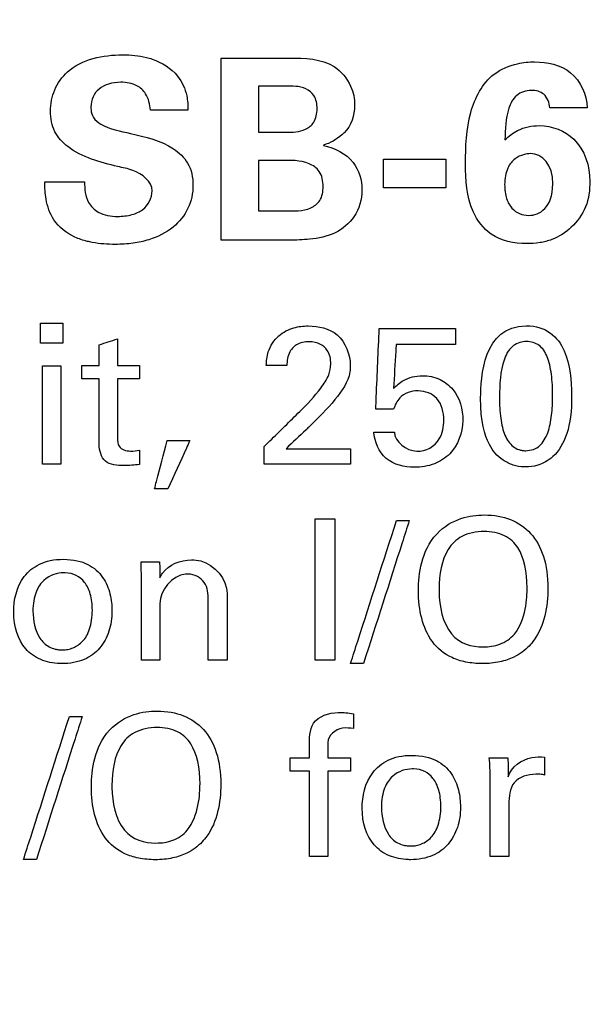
# Model space of a CAD drawing. Header units: inches. Extents: x 0 to 34, y 0 to 22.
# Tile 86 of 111: x 14.647 to 14.933, y 17.82 to 18.308. Entities that reach past the tile are written whole.
import ezdxf

# ---------------------------------------------------------------- set-up
doc = ezdxf.new("R2010")
doc.units = ezdxf.units.IN
doc.header["$LTSCALE"] = 1.87
doc.header["$MEASUREMENT"] = 0
doc.layers.get('0').update_dxf_attribs({"linetype": 'CONTINUOUS'})
doc.layers.add('DATUMCURVES', color=7, linetype='CONTINUOUS')
doc.layers.add('DIMENSIONS', color=7, linetype='CONTINUOUS')
doc.styles.get("Standard").update_dxf_attribs({"font": 'txt', "width": 0.8})
doc.dimstyles.new('DIMSTYLE_1', dxfattribs={"dimtxt": 0.125, "dimasz": 0.18, "dimexe": 0.18, "dimexo": 0.0625, "dimgap": 0.09, "dimtad": 0, "dimtih": 1, "dimtoh": 1, "dimdec": 3, "dimzin": 4, "dimdsep": 46, "dimtxsty": 'STANDARD', "dimblk": '_FILLED', "dimblk1": '_FILLED', "dimblk2": '_FILLED', "dimcen": 0.09, "dimadec": 0, "dimazin": 0, "dimtp": 0.001, "dimtm": 0.001, "dimtfac": 1, "dimtdec": 3, "dimtofl": 0, "dimtmove": 0, "dimatfit": 3, "dimldrblk": '_FILLED', "dimfxl": 1, "dimtolj": 1, "dimtzin": 4, "dimarcsym": 0})

# ---------------------------------------------------------------- blocks, each defined once
blk = doc.blocks.new('_FILLED')
at = {"color": 0, "linetype": 'BYBLOCK'}
blk.add_solid([(0, 0), (-1, 0.1736), (-1, -0.1736)], dxfattribs=at)
blk = doc.blocks.new('*D5')
at = {"layer": 'DIMENSIONS', "color": 2, "linetype": 'CONTINUOUS'}
for p, q in [((13.50928, 17.28152), (13.50928, 20.0984)), ((14.39598, 17.28152), (14.39598, 20.0984)), ((13.50928, 19.9734), (13.14928, 19.9734)), ((14.39598, 19.9734), (14.74806, 19.9734))]:
    blk.add_line(p, q, dxfattribs=at)
at = {"layer": 'DIMENSIONS', "color": 2, "linetype": 'CONTINUOUS', "xscale": 0.18, "yscale": 0.18, "zscale": 0.18}
blk.add_blockref('_FILLED', (13.50928, 19.9734), dxfattribs=at)
at = {"layer": 'DIMENSIONS', "color": 2, "linetype": 'CONTINUOUS', "xscale": 0.18, "yscale": 0.18, "zscale": 0.18, "rotation": 180}
blk.add_blockref('_FILLED', (14.39598, 19.9734), dxfattribs=at)
at = {"layer": 'DIMENSIONS', "color": 2, "linetype": 'CONTINUOUS', "width": 0.8}
for s, p in [('[', (15.33556, 19.9109)), (']', (15.93556, 19.9109)), ('.887', (14.81056, 19.9109)), ('22.52', (15.43556, 19.9109))]:
    blk.add_text(s, height=0.125, dxfattribs=at).set_placement(p)

msp = doc.modelspace()

# ---------------------------------------------------------------- linework, layer by layer
at = {"layer": 'DATUMCURVES', "color": 40, "linetype": 'CONTINUOUS'}
for points, knots in [([(14.69554, 18.23559, 0.8645), (14.68694, 18.23774, 0.8645), (14.67456, 18.24073, 0.8645), (14.66347, 18.25257, 0.8645), (14.66165, 18.26318, 0.8645), (14.66357, 18.27395, 0.8645), (14.67382, 18.28813, 0.8645), (14.69257, 18.29178, 0.8645), (14.706, 18.29064, 0.8645), (14.70981, 18.28968, 0.8645)], [0, 0, 0, 0, 0.244045, 0.333955, 0.428921, 0.528486, 0.629339, 0.891594, 1, 1, 1, 1]), ([(14.70981, 18.28968, 0.8645), (14.71076, 18.28944, 0.8645), (14.71657, 18.28772, 0.8645), (14.72535, 18.28237, 0.8645), (14.73003, 18.27191, 0.8645), (14.73041, 18.26596, 0.8645), (14.73041, 18.26359, 0.8645)], [0, 0, 0, 0, 0.082108, 0.505822, 0.802811, 1, 1, 1, 1]), ([(14.7469, 18.28934, 0.8645), (14.74866, 18.28934, 0.8645), (14.75991, 18.28934, 0.8645), (14.77117, 18.28934, 0.8645), (14.78066, 18.28934, 0.8645)], [0, 0, 0, 0, 0.15625, 1, 1, 1, 1]), ([(14.7469, 18.19909, 0.8645), (14.7469, 18.20379, 0.8645), (14.7469, 18.23388, 0.8645), (14.7469, 18.26396, 0.8645), (14.7469, 18.28934, 0.8645)], [0, 0, 0, 0, 0.15625, 1, 1, 1, 1]), ([(14.78066, 18.28934, 0.8645), (14.78821, 18.28934, 0.8645), (14.80122, 18.28904, 0.8645), (14.8116, 18.27668, 0.8645), (14.81304, 18.26912, 0.8645), (14.81304, 18.26585, 0.8645)], [0, 0, 0, 0, 0.502293, 0.78212, 1, 1, 1, 1]), ([(14.86804, 18.23697, 0.8645), (14.86804, 18.2455, 0.8645), (14.86848, 18.26142, 0.8645), (14.87842, 18.28099, 0.8645), (14.89236, 18.28676, 0.8645), (14.89944, 18.28747, 0.8645), (14.90228, 18.28747, 0.8645)], [0, 0, 0, 0, 0.370857, 0.691556, 0.876564, 1, 1, 1, 1]), ([(14.90228, 18.28747, 0.8645), (14.90847, 18.28747, 0.8645), (14.92216, 18.28461, 0.8645), (14.92813, 18.27112, 0.8645), (14.92828, 18.26472, 0.8645)], [0, 0, 0, 0, 0.491393, 1, 1, 1, 1]), ([(14.71179, 18.26359, 0.8645), (14.71156, 18.26638, 0.8645), (14.71048, 18.27131, 0.8645), (14.7047, 18.27661, 0.8645), (14.69775, 18.27767, 0.8645), (14.69124, 18.27687, 0.8645), (14.68622, 18.27437, 0.8645), (14.68293, 18.2702, 0.8645), (14.68221, 18.26641, 0.8645), (14.6823, 18.26419, 0.8645), (14.68235, 18.26374, 0.8645)], [0, 0, 0, 0, 0.185696, 0.316195, 0.494949, 0.631647, 0.749007, 0.857265, 0.970828, 1, 1, 1, 1]), ([(14.7654, 18.27547, 0.8645), (14.7654, 18.27428, 0.8645), (14.7654, 18.26665, 0.8645), (14.7654, 18.25903, 0.8645), (14.7654, 18.25259, 0.8645)], [0, 0, 0, 0, 0.15625, 1, 1, 1, 1]), ([(14.77891, 18.25259, 0.8645), (14.78221, 18.25259, 0.8645), (14.78759, 18.25259, 0.8645), (14.7937, 18.25758, 0.8645), (14.79478, 18.26414, 0.8645), (14.79375, 18.27067, 0.8645), (14.78752, 18.27563, 0.8645), (14.782, 18.27547, 0.8645), (14.77853, 18.27547, 0.8645)], [0, 0, 0, 0, 0.223046, 0.342558, 0.498262, 0.648899, 0.765494, 1, 1, 1, 1]), ([(14.90978, 18.26472, 0.8645), (14.90964, 18.26714, 0.8645), (14.90776, 18.27213, 0.8645), (14.90018, 18.27405, 0.8645), (14.89275, 18.27161, 0.8645), (14.88779, 18.26189, 0.8645), (14.88768, 18.25409, 0.8645), (14.88753, 18.24884, 0.8645)], [0, 0, 0, 0, 0.163268, 0.3081, 0.481282, 0.647141, 1, 1, 1, 1]), ([(14.68235, 18.26374, 0.8645), (14.68248, 18.26239, 0.8645), (14.68329, 18.25942, 0.8645), (14.69002, 18.25415, 0.8645), (14.69693, 18.25321, 0.8645), (14.70191, 18.25197, 0.8645)], [0, 0, 0, 0, 0.162428, 0.367487, 1, 1, 1, 1]), ([(14.73041, 18.26359, 0.8645), (14.72944, 18.26359, 0.8645), (14.72323, 18.26359, 0.8645), (14.71702, 18.26359, 0.8645), (14.71179, 18.26359, 0.8645)], [0, 0, 0, 0, 0.15625, 1, 1, 1, 1]), ([(14.92828, 18.26472, 0.8645), (14.92732, 18.26472, 0.8645), (14.92115, 18.26472, 0.8645), (14.91499, 18.26472, 0.8645), (14.90978, 18.26472, 0.8645)], [0, 0, 0, 0, 0.15625, 1, 1, 1, 1]), ([(14.88753, 18.24884, 0.8645), (14.88944, 18.2506, 0.8645), (14.89449, 18.25456, 0.8645), (14.90706, 18.25718, 0.8645), (14.92505, 18.25062, 0.8645), (14.92965, 18.23569, 0.8645), (14.92965, 18.22822, 0.8645)], [0, 0, 0, 0, 0.130925, 0.316889, 0.62418, 1, 1, 1, 1]), ([(14.70191, 18.25197, 0.8645), (14.70926, 18.25021, 0.8645), (14.72029, 18.24789, 0.8645), (14.73145, 18.23745, 0.8645), (14.7337, 18.22612, 0.8645), (14.73124, 18.21445, 0.8645), (14.72316, 18.20444, 0.8645), (14.71288, 18.19944, 0.8645), (14.70296, 18.19731, 0.8645), (14.69354, 18.19675, 0.8645), (14.68588, 18.1973, 0.8645), (14.68128, 18.19828, 0.8645), (14.68045, 18.19848, 0.8645)], [0, 0, 0, 0, 0.202599, 0.291675, 0.392022, 0.496701, 0.603002, 0.724545, 0.795284, 0.87438, 0.976986, 1, 1, 1, 1]), ([(14.80779, 18.25234, 0.8645), (14.80745, 18.25194, 0.8645), (14.80444, 18.2493, 0.8645), (14.80089, 18.2471, 0.8645), (14.79753, 18.24622, 0.8645)], [0, 0, 0, 0, 0.130675, 1, 1, 1, 1]), ([(14.79753, 18.24597, 0.8645), (14.80309, 18.24496, 0.8645), (14.81352, 18.23965, 0.8645), (14.81806, 18.22406, 0.8645), (14.81408, 18.21042, 0.8645), (14.80357, 18.20156, 0.8645), (14.7917, 18.19936, 0.8645), (14.78402, 18.19909, 0.8645), (14.78066, 18.19909, 0.8645)], [0, 0, 0, 0, 0.210424, 0.388334, 0.560851, 0.712397, 0.874874, 1, 1, 1, 1]), ([(14.82728, 18.23922, 0.8645), (14.82889, 18.23922, 0.8645), (14.83923, 18.23922, 0.8645), (14.84956, 18.23922, 0.8645), (14.85828, 18.23922, 0.8645)], [0, 0, 0, 0, 0.15625, 1, 1, 1, 1]), ([(14.90003, 18.24197, 0.8645), (14.89847, 18.24197, 0.8645), (14.89373, 18.24117, 0.8645), (14.88859, 18.23542, 0.8645), (14.88694, 18.22732, 0.8645), (14.88812, 18.21919, 0.8645), (14.89178, 18.21311, 0.8645), (14.89614, 18.21133, 0.8645), (14.89929, 18.21134, 0.8645)], [0, 0, 0, 0, 0.278392, 0.417588, 0.556784, 0.667588, 0.778392, 1, 1, 1, 1]), ([(14.71265, 18.22347, 0.8645), (14.71265, 18.22813, 0.8645), (14.70491, 18.234, 0.8645), (14.69806, 18.23499, 0.8645), (14.69554, 18.23559, 0.8645)], [0, 0, 0, 0, 0.643076, 1, 1, 1, 1]), ([(14.7654, 18.23859, 0.8645), (14.7654, 18.23729, 0.8645), (14.7654, 18.22896, 0.8645), (14.7654, 18.22062, 0.8645), (14.7654, 18.21359, 0.8645)], [0, 0, 0, 0, 0.15625, 1, 1, 1, 1]), ([(14.77853, 18.21359, 0.8645), (14.78282, 18.21359, 0.8645), (14.78937, 18.21314, 0.8645), (14.79672, 18.2187, 0.8645), (14.79785, 18.22588, 0.8645), (14.79652, 18.23329, 0.8645), (14.78829, 18.23898, 0.8645), (14.7812, 18.23859, 0.8645), (14.77654, 18.23859, 0.8645)], [0, 0, 0, 0, 0.239162, 0.345073, 0.479263, 0.622422, 0.739597, 1, 1, 1, 1]), ([(14.92965, 18.22822, 0.8645), (14.92965, 18.22393, 0.8645), (14.92861, 18.21529, 0.8645), (14.92112, 18.20514, 0.8645), (14.91261, 18.19961, 0.8645), (14.9047, 18.19763, 0.8645), (14.89447, 18.1969, 0.8645), (14.88063, 18.19966, 0.8645), (14.86872, 18.21568, 0.8645), (14.86804, 18.22897, 0.8645), (14.86804, 18.23697, 0.8645)], [0, 0, 0, 0, 0.121676, 0.238124, 0.345758, 0.402853, 0.467088, 0.637691, 0.773104, 1, 1, 1, 1]), ([(14.6594, 18.22797, 0.8645), (14.66043, 18.22797, 0.8645), (14.66702, 18.22797, 0.8645), (14.6736, 18.22797, 0.8645), (14.67915, 18.22797, 0.8645)], [0, 0, 0, 0, 0.15625, 1, 1, 1, 1]), ([(14.68045, 18.19848, 0.8645), (14.67836, 18.199, 0.8645), (14.67203, 18.20108, 0.8645), (14.66344, 18.20784, 0.8645), (14.65973, 18.2186, 0.8645), (14.65945, 18.22512, 0.8645), (14.6594, 18.22797, 0.8645)], [0, 0, 0, 0, 0.163212, 0.504956, 0.782957, 1, 1, 1, 1]), ([(14.67915, 18.22797, 0.8645), (14.67915, 18.22452, 0.8645), (14.67962, 18.21839, 0.8645), (14.68642, 18.21162, 0.8645), (14.69471, 18.2105, 0.8645), (14.70231, 18.21134, 0.8645), (14.70968, 18.21438, 0.8645), (14.71265, 18.22004, 0.8645), (14.71265, 18.22347, 0.8645)], [0, 0, 0, 0, 0.20512, 0.341746, 0.536069, 0.678064, 0.796367, 1, 1, 1, 1]), ([(14.85828, 18.22509, 0.8645), (14.85667, 18.22509, 0.8645), (14.84633, 18.22509, 0.8645), (14.836, 18.22509, 0.8645), (14.82728, 18.22509, 0.8645)], [0, 0, 0, 0, 0.15625, 1, 1, 1, 1]), ([(14.78066, 18.19909, 0.8645), (14.7789, 18.19909, 0.8645), (14.76765, 18.19909, 0.8645), (14.7564, 18.19909, 0.8645), (14.7469, 18.19909, 0.8645)], [0, 0, 0, 0, 0.15625, 1, 1, 1, 1]), ([(14.76924, 18.13688, 0.8645), (14.76931, 18.13915, 0.8645), (14.76984, 18.14468, 0.8645), (14.77464, 18.15203, 0.8645), (14.78243, 18.15593, 0.8645), (14.79254, 18.1571, 0.8645), (14.80646, 18.15402, 0.8645), (14.81085, 18.14241, 0.8645), (14.81085, 18.13688, 0.8645)], [0, 0, 0, 0, 0.107049, 0.258383, 0.390777, 0.504163, 0.739312, 1, 1, 1, 1]), ([(14.89807, 18.15662, 0.8645), (14.90812, 18.15662, 0.8645), (14.91942, 18.14565, 0.8645), (14.92132, 18.11862, 0.8645), (14.91903, 18.10229, 0.8645), (14.91241, 18.09145, 0.8645), (14.90357, 18.0869, 0.8645), (14.89926, 18.0866, 0.8645), (14.89736, 18.08662, 0.8645), (14.89712, 18.08663, 0.8645)], [0, 0, 0, 0, 0.15084, 0.301681, 0.491913, 0.682145, 0.830094, 0.978043, 1, 1, 1, 1]), ([(14.82349, 18.1152, 0.8645), (14.82358, 18.11729, 0.8645), (14.82417, 18.13064, 0.8645), (14.82475, 18.14399, 0.8645), (14.82524, 18.15526, 0.8645)], [0, 0, 0, 0, 0.15625, 1, 1, 1, 1]), ([(14.82524, 18.15526, 0.8645), (14.82721, 18.15526, 0.8645), (14.83982, 18.15526, 0.8645), (14.85242, 18.15526, 0.8645), (14.86306, 18.15526, 0.8645)], [0, 0, 0, 0, 0.15625, 1, 1, 1, 1]), ([(14.78587, 18.11413, 0.8645), (14.78958, 18.11775, 0.8645), (14.79488, 18.1234, 0.8645), (14.80033, 18.13146, 0.8645), (14.80166, 18.13814, 0.8645), (14.8004, 18.14398, 0.8645), (14.79597, 18.1481, 0.8645), (14.79026, 18.14899, 0.8645), (14.78535, 18.14817, 0.8645), (14.78312, 18.14645, 0.8645), (14.78265, 18.146, 0.8645)], [0, 0, 0, 0, 0.28647, 0.428506, 0.528348, 0.656577, 0.73812, 0.846312, 0.964976, 1, 1, 1, 1]), ([(14.8336, 18.14738, 0.8645), (14.83353, 18.14625, 0.8645), (14.83311, 18.13899, 0.8645), (14.83269, 18.13173, 0.8645), (14.83234, 18.12561, 0.8645)], [0, 0, 0, 0, 0.15625, 1, 1, 1, 1]), ([(14.86306, 18.14738, 0.8645), (14.86152, 18.14738, 0.8645), (14.8517, 18.14738, 0.8645), (14.84188, 18.14738, 0.8645), (14.8336, 18.14738, 0.8645)], [0, 0, 0, 0, 0.15625, 1, 1, 1, 1]), ([(14.89745, 18.14882, 0.8645), (14.8951, 18.14865, 0.8645), (14.89034, 18.14671, 0.8645), (14.88551, 18.13765, 0.8645), (14.88455, 18.12323, 0.8645), (14.88522, 18.11044, 0.8645), (14.88723, 18.10194, 0.8645), (14.89061, 18.09713, 0.8645), (14.89381, 18.0953, 0.8645), (14.89624, 18.0948, 0.8645), (14.89702, 18.09464, 0.8645), (14.89796, 18.09469, 0.8645)], [0, 0, 0, 0, 0.10242, 0.215081, 0.440404, 0.580303, 0.720202, 0.860101, 0.93005, 0.965025, 1, 1, 1, 1]), ([(14.89796, 18.09469, 0.8645), (14.89894, 18.09474, 0.8645), (14.90209, 18.09513, 0.8645), (14.90578, 18.09766, 0.8645), (14.90917, 18.10321, 0.8645), (14.9109, 18.11215, 0.8645), (14.91134, 18.12277, 0.8645), (14.91082, 18.13301, 0.8645), (14.90878, 18.14174, 0.8645), (14.90502, 18.14744, 0.8645), (14.90018, 18.14892, 0.8645), (14.89769, 18.14883, 0.8645), (14.89745, 18.14882, 0.8645)], [0, 0, 0, 0, 0.052662, 0.105324, 0.210648, 0.315972, 0.421296, 0.562274, 0.703252, 0.84423, 0.985208, 1, 1, 1, 1]), ([(14.78265, 18.146, 0.8645), (14.78196, 18.14534, 0.8645), (14.7799, 18.14265, 0.8645), (14.77945, 18.13921, 0.8645), (14.77945, 18.13688, 0.8645)], [0, 0, 0, 0, 0.290082, 1, 1, 1, 1]), ([(14.65831, 18.08798, 0.8645), (14.65831, 18.09052, 0.8645), (14.65831, 18.10679, 0.8645), (14.65831, 18.12306, 0.8645), (14.65831, 18.13679, 0.8645)], [0, 0, 0, 0, 0.15625, 1, 1, 1, 1]), ([(14.66745, 18.13679, 0.8645), (14.66745, 18.13425, 0.8645), (14.66745, 18.11798, 0.8645), (14.66745, 18.10171, 0.8645), (14.66745, 18.08798, 0.8645)], [0, 0, 0, 0, 0.15625, 1, 1, 1, 1]), ([(14.81085, 18.13688, 0.8645), (14.81085, 18.13584, 0.8645), (14.81072, 18.12954, 0.8645), (14.80648, 18.12414, 0.8645), (14.80327, 18.12007, 0.8645)], [0, 0, 0, 0, 0.167781, 1, 1, 1, 1]), ([(14.83234, 18.12561, 0.8645), (14.83381, 18.12708, 0.8645), (14.83791, 18.13057, 0.8645), (14.84636, 18.13248, 0.8645), (14.85534, 18.13078, 0.8645), (14.86434, 18.12367, 0.8645), (14.86853, 18.10911, 0.8645), (14.86435, 18.09732, 0.8645), (14.86015, 18.09309, 0.8645)], [0, 0, 0, 0, 0.093614, 0.236896, 0.371978, 0.491215, 0.733676, 1, 1, 1, 1]), ([(14.68641, 18.09771, 0.8645), (14.68641, 18.0994, 0.8645), (14.68641, 18.11026, 0.8645), (14.68641, 18.12111, 0.8645), (14.68641, 18.13027, 0.8645)], [0, 0, 0, 0, 0.15625, 1, 1, 1, 1]), ([(14.69544, 18.13027, 0.8645), (14.69544, 18.12875, 0.8645), (14.69544, 18.11899, 0.8645), (14.69544, 18.10924, 0.8645), (14.69544, 18.10101, 0.8645)], [0, 0, 0, 0, 0.15625, 1, 1, 1, 1]), ([(14.85723, 18.10986, 0.8645), (14.85723, 18.1136, 0.8645), (14.85545, 18.12151, 0.8645), (14.84461, 18.1256, 0.8645), (14.83542, 18.12238, 0.8645), (14.83298, 18.11725, 0.8645), (14.83234, 18.1152, 0.8645)], [0, 0, 0, 0, 0.299907, 0.568328, 0.827767, 1, 1, 1, 1]), ([(14.89712, 18.08663, 0.8645), (14.89497, 18.08669, 0.8645), (14.89147, 18.08735, 0.8645), (14.8846, 18.09069, 0.8645), (14.87852, 18.09855, 0.8645), (14.87551, 18.10879, 0.8645), (14.87551, 18.12085, 0.8645)], [0, 0, 0, 0, 0.130008, 0.274461, 0.563367, 1, 1, 1, 1]), ([(14.76826, 18.09683, 0.8645), (14.76918, 18.09773, 0.8645), (14.77505, 18.1035, 0.8645), (14.78092, 18.10927, 0.8645), (14.78587, 18.11413, 0.8645)], [0, 0, 0, 0, 0.15625, 1, 1, 1, 1]), ([(14.83273, 18.10393, 0.8645), (14.83287, 18.09903, 0.8645), (14.84352, 18.091, 0.8645), (14.85598, 18.09888, 0.8645), (14.85723, 18.10665, 0.8645), (14.85723, 18.10986, 0.8645)], [0, 0, 0, 0, 0.397373, 0.73918, 1, 1, 1, 1]), ([(14.79082, 18.10684, 0.8645), (14.79021, 18.10626, 0.8645), (14.78629, 18.10253, 0.8645), (14.78237, 18.09881, 0.8645), (14.77906, 18.09567, 0.8645)], [0, 0, 0, 0, 0.15625, 1, 1, 1, 1]), ([(14.86015, 18.09309, 0.8645), (14.85803, 18.09095, 0.8645), (14.85243, 18.08746, 0.8645), (14.84125, 18.08561, 0.8645), (14.82732, 18.08887, 0.8645), (14.82282, 18.09913, 0.8645), (14.82261, 18.10393, 0.8645)], [0, 0, 0, 0, 0.187123, 0.396946, 0.700527, 1, 1, 1, 1]), ([(14.70633, 18.08789, 0.8645), (14.70384, 18.08745, 0.8645), (14.69834, 18.08715, 0.8645), (14.68838, 18.08764, 0.8645), (14.68641, 18.09479, 0.8645), (14.68641, 18.09771, 0.8645)], [0, 0, 0, 0, 0.293542, 0.662726, 1, 1, 1, 1]), ([(14.69544, 18.10101, 0.8645), (14.69544, 18.09959, 0.8645), (14.69563, 18.09562, 0.8645), (14.70155, 18.09416, 0.8645), (14.70491, 18.09463, 0.8645), (14.70633, 18.09498, 0.8645)], [0, 0, 0, 0, 0.286594, 0.703273, 1, 1, 1, 1]), ([(14.71382, 18.07573, 0.8645), (14.71415, 18.07698, 0.8645), (14.71622, 18.08495, 0.8645), (14.7183, 18.09292, 0.8645), (14.72005, 18.09965, 0.8645)], [0, 0, 0, 0, 0.15625, 1, 1, 1, 1]), ([(14.73132, 18.09965, 0.8645), (14.73075, 18.0984, 0.8645), (14.72712, 18.09043, 0.8645), (14.7235, 18.08246, 0.8645), (14.72044, 18.07573, 0.8645)], [0, 0, 0, 0, 0.15625, 1, 1, 1, 1]), ([(14.77906, 18.09567, 0.8645), (14.78073, 18.09567, 0.8645), (14.79139, 18.09567, 0.8645), (14.80205, 18.09567, 0.8645), (14.81104, 18.09567, 0.8645)], [0, 0, 0, 0, 0.15625, 1, 1, 1, 1]), ([(14.81104, 18.08798, 0.8645), (14.80882, 18.08798, 0.8645), (14.79456, 18.08798, 0.8645), (14.7803, 18.08798, 0.8645), (14.76826, 18.08798, 0.8645)], [0, 0, 0, 0, 0.15625, 1, 1, 1, 1]), ([(14.79345, 17.99076, 0.8645), (14.79345, 17.99442, 0.8645), (14.79345, 18.01781, 0.8645), (14.79345, 18.04121, 0.8645), (14.79345, 18.06096, 0.8645)], [0, 0, 0, 0, 0.15625, 1, 1, 1, 1]), ([(14.80318, 18.06096, 0.8645), (14.80318, 18.0573, 0.8645), (14.80318, 18.0339, 0.8645), (14.80318, 18.0105, 0.8645), (14.80318, 17.99076, 0.8645)], [0, 0, 0, 0, 0.15625, 1, 1, 1, 1]), ([(14.81104, 17.98921, 0.8645), (14.81223, 17.9929, 0.8645), (14.81981, 18.01652, 0.8645), (14.8274, 18.04015, 0.8645), (14.8338, 18.06008, 0.8645)], [0, 0, 0, 0, 0.15625, 1, 1, 1, 1]), ([(14.84012, 18.06008, 0.8645), (14.83894, 18.05639, 0.8645), (14.83139, 18.03277, 0.8645), (14.82383, 18.00914, 0.8645), (14.81746, 17.98921, 0.8645)], [0, 0, 0, 0, 0.15625, 1, 1, 1, 1]), ([(14.85373, 18.05337, 0.8645), (14.85738, 18.05731, 0.8645), (14.86593, 18.06203, 0.8645), (14.8795, 18.06335, 0.8645), (14.89071, 18.06124, 0.8645), (14.90094, 18.05433, 0.8645), (14.90731, 18.04306, 0.8645), (14.90945, 18.0281, 0.8645), (14.90791, 18.01246, 0.8645), (14.90397, 18.0031, 0.8645), (14.90041, 17.99877, 0.8645), (14.89951, 17.99783, 0.8645)], [0, 0, 0, 0, 0.093945, 0.187891, 0.327839, 0.467787, 0.607735, 0.747684, 0.857386, 0.967089, 1, 1, 1, 1]), ([(14.89854, 18.02663, 0.8645), (14.89854, 18.03461, 0.8645), (14.89646, 18.0451, 0.8645), (14.88812, 18.05313, 0.8645), (14.87683, 18.05546, 0.8645), (14.86536, 18.05285, 0.8645), (14.85673, 18.04387, 0.8645), (14.85484, 18.03299, 0.8645), (14.85489, 18.02524, 0.8645), (14.8549, 18.02488, 0.8645)], [0, 0, 0, 0, 0.233985, 0.350978, 0.46797, 0.597825, 0.727679, 0.987388, 1, 1, 1, 1]), ([(14.89951, 17.99783, 0.8645), (14.89742, 17.99564, 0.8645), (14.89314, 17.99243, 0.8645), (14.88527, 17.98969, 0.8645), (14.87651, 17.98883, 0.8645), (14.86785, 17.98964, 0.8645), (14.85889, 17.9926, 0.8645), (14.8508, 17.99938, 0.8645), (14.84566, 18.01136, 0.8645), (14.84427, 18.02391, 0.8645), (14.84536, 18.03909, 0.8645), (14.84989, 18.04924, 0.8645), (14.85373, 18.05337, 0.8645)], [0, 0, 0, 0, 0.098411, 0.168704, 0.238997, 0.306277, 0.373558, 0.508119, 0.642679, 0.77724, 0.88862, 1, 1, 1, 1]), ([(14.66691, 17.98913, 0.8645), (14.66355, 17.98925, 0.8645), (14.65658, 17.99069, 0.8645), (14.64705, 17.99788, 0.8645), (14.64236, 18.01281, 0.8645), (14.64609, 18.03047, 0.8645), (14.65623, 18.03902, 0.8645), (14.66383, 18.0409, 0.8645), (14.66882, 18.04083, 0.8645)], [0, 0, 0, 0, 0.123708, 0.261161, 0.536068, 0.768034, 0.884017, 1, 1, 1, 1]), ([(14.66882, 18.04083, 0.8645), (14.67099, 18.0408, 0.8645), (14.67579, 18.04036, 0.8645), (14.68269, 18.03775, 0.8645), (14.68873, 18.03217, 0.8645), (14.69216, 18.02371, 0.8645), (14.69311, 18.01388, 0.8645), (14.69172, 18.00492, 0.8645), (14.6871, 17.99636, 0.8645), (14.67958, 17.99059, 0.8645), (14.67151, 17.98903, 0.8645), (14.66728, 17.98911, 0.8645), (14.66691, 17.98913, 0.8645)], [0, 0, 0, 0, 0.051339, 0.102679, 0.205357, 0.308036, 0.410715, 0.554546, 0.698377, 0.842209, 0.98604, 1, 1, 1, 1]), ([(14.71645, 18.03169, 0.8645), (14.71686, 18.03246, 0.8645), (14.71986, 18.03783, 0.8645), (14.72685, 18.04054, 0.8645), (14.7321, 18.04054, 0.8645)], [0, 0, 0, 0, 0.142344, 1, 1, 1, 1]), ([(14.7321, 18.04054, 0.8645), (14.73365, 18.04054, 0.8645), (14.74212, 18.03997, 0.8645), (14.7498, 18.03084, 0.8645), (14.7498, 18.02392, 0.8645)], [0, 0, 0, 0, 0.182381, 1, 1, 1, 1]), ([(14.66952, 18.03412, 0.8645), (14.66929, 18.03413, 0.8645), (14.666, 18.03413, 0.8645), (14.66021, 18.03268, 0.8645), (14.65472, 18.02529, 0.8645), (14.65275, 18.01439, 0.8645), (14.65518, 18.0029, 0.8645), (14.6604, 17.99776, 0.8645), (14.66407, 17.99639, 0.8645), (14.66623, 17.99598, 0.8645), (14.6678, 17.99592, 0.8645), (14.66823, 17.99591, 0.8645)], [0, 0, 0, 0, 0.02276, 0.317871, 0.465426, 0.612981, 0.806491, 0.903245, 0.951623, 0.975811, 1, 1, 1, 1]), ([(14.66823, 17.99591, 0.8645), (14.66882, 17.9959, 0.8645), (14.66872, 17.99593, 0.8645), (14.66985, 17.99598, 0.8645), (14.67122, 17.99621, 0.8645), (14.6735, 17.99684, 0.8645), (14.67597, 17.99818, 0.8645), (14.67826, 18.00012, 0.8645), (14.68022, 18.00271, 0.8645), (14.68227, 18.00726, 0.8645), (14.68342, 18.01489, 0.8645), (14.68231, 18.02407, 0.8645), (14.67845, 18.03143, 0.8645), (14.67371, 18.03404, 0.8645), (14.66952, 18.03412, 0.8645)], [0, 0, 0, 0, 0.017305, 0.034609, 0.069218, 0.138437, 0.207655, 0.276874, 0.346092, 0.415311, 0.553747, 0.668326, 0.782904, 1, 1, 1, 1]), ([(14.70731, 17.99076, 0.8645), (14.70731, 17.99301, 0.8645), (14.70731, 18.0074, 0.8645), (14.70731, 18.02178, 0.8645), (14.70731, 18.03392, 0.8645)], [0, 0, 0, 0, 0.15625, 1, 1, 1, 1]), ([(14.74046, 18.02177, 0.8645), (14.74046, 18.02469, 0.8645), (14.73903, 18.0313, 0.8645), (14.72531, 18.03637, 0.8645), (14.71645, 18.02531, 0.8645), (14.71645, 18.01886, 0.8645)], [0, 0, 0, 0, 0.23438, 0.482152, 1, 1, 1, 1]), ([(14.86112, 18.00379, 0.8645), (14.86511, 17.99883, 0.8645), (14.87413, 17.99665, 0.8645), (14.88522, 17.9981, 0.8645), (14.89387, 18.00384, 0.8645), (14.89829, 18.01642, 0.8645), (14.89854, 18.02425, 0.8645), (14.89854, 18.02663, 0.8645)], [0, 0, 0, 0, 0.285143, 0.432605, 0.580066, 0.790033, 1, 1, 1, 1]), ([(14.74046, 17.99076, 0.8645), (14.74046, 17.99237, 0.8645), (14.74046, 18.00271, 0.8645), (14.74046, 18.01305, 0.8645), (14.74046, 18.02177, 0.8645)], [0, 0, 0, 0, 0.15625, 1, 1, 1, 1]), ([(14.7498, 18.02392, 0.8645), (14.7498, 18.02219, 0.8645), (14.7498, 18.01114, 0.8645), (14.7498, 18.00008, 0.8645), (14.7498, 17.99076, 0.8645)], [0, 0, 0, 0, 0.15625, 1, 1, 1, 1]), ([(14.71645, 18.01886, 0.8645), (14.71645, 18.01739, 0.8645), (14.71645, 18.00803, 0.8645), (14.71645, 17.99866, 0.8645), (14.71645, 17.99076, 0.8645)], [0, 0, 0, 0, 0.15625, 1, 1, 1, 1]), ([(14.64888, 17.89198, 0.8645), (14.65006, 17.89568, 0.8645), (14.65765, 17.9193, 0.8645), (14.66523, 17.94293, 0.8645), (14.67163, 17.96286, 0.8645)], [0, 0, 0, 0, 0.15625, 1, 1, 1, 1]), ([(14.67795, 17.96286, 0.8645), (14.67677, 17.95917, 0.8645), (14.66922, 17.93554, 0.8645), (14.66167, 17.91192, 0.8645), (14.65529, 17.89198, 0.8645)], [0, 0, 0, 0, 0.15625, 1, 1, 1, 1]), ([(14.69156, 17.95615, 0.8645), (14.69521, 17.96009, 0.8645), (14.70377, 17.96481, 0.8645), (14.71734, 17.96613, 0.8645), (14.72854, 17.96402, 0.8645), (14.73877, 17.9571, 0.8645), (14.74514, 17.94584, 0.8645), (14.74729, 17.93088, 0.8645), (14.74574, 17.91524, 0.8645), (14.74181, 17.90588, 0.8645), (14.73824, 17.90155, 0.8645), (14.73735, 17.90061, 0.8645)], [0, 0, 0, 0, 0.093729, 0.187457, 0.32748, 0.467503, 0.607526, 0.747549, 0.85731, 0.967072, 1, 1, 1, 1]), ([(14.79063, 17.94789, 0.8645), (14.79063, 17.95183, 0.8645), (14.79046, 17.9616, 0.8645), (14.80324, 17.96569, 0.8645), (14.80993, 17.96459, 0.8645), (14.81241, 17.96422, 0.8645)], [0, 0, 0, 0, 0.361861, 0.770255, 1, 1, 1, 1]), ([(14.73735, 17.90061, 0.8645), (14.73525, 17.89841, 0.8645), (14.73097, 17.89521, 0.8645), (14.72311, 17.89247, 0.8645), (14.71435, 17.8916, 0.8645), (14.70568, 17.89241, 0.8645), (14.69673, 17.89538, 0.8645), (14.68864, 17.90215, 0.8645), (14.68349, 17.91414, 0.8645), (14.68211, 17.92669, 0.8645), (14.6832, 17.94187, 0.8645), (14.68772, 17.95202, 0.8645), (14.69156, 17.95615, 0.8645)], [0, 0, 0, 0, 0.098411, 0.168704, 0.238997, 0.306277, 0.373558, 0.508119, 0.642679, 0.77724, 0.88862, 1, 1, 1, 1]), ([(14.73638, 17.92941, 0.8645), (14.73638, 17.93738, 0.8645), (14.7343, 17.94788, 0.8645), (14.72596, 17.95591, 0.8645), (14.71466, 17.95823, 0.8645), (14.7032, 17.95563, 0.8645), (14.69457, 17.94664, 0.8645), (14.69268, 17.93576, 0.8645), (14.69273, 17.92802, 0.8645), (14.69274, 17.92766, 0.8645)], [0, 0, 0, 0, 0.233975, 0.350963, 0.467951, 0.59781, 0.727669, 0.987388, 1, 1, 1, 1]), ([(14.81241, 17.95693, 0.8645), (14.81063, 17.95703, 0.8645), (14.80558, 17.95817, 0.8645), (14.79968, 17.95344, 0.8645), (14.79968, 17.95002, 0.8645)], [0, 0, 0, 0, 0.342883, 1, 1, 1, 1]), ([(14.83968, 17.8919, 0.8645), (14.83632, 17.89203, 0.8645), (14.82935, 17.89347, 0.8645), (14.81981, 17.90066, 0.8645), (14.81511, 17.91559, 0.8645), (14.81884, 17.93325, 0.8645), (14.82899, 17.9418, 0.8645), (14.83658, 17.94368, 0.8645), (14.84157, 17.94361, 0.8645)], [0, 0, 0, 0, 0.123708, 0.261161, 0.536068, 0.768034, 0.884017, 1, 1, 1, 1]), ([(14.84157, 17.94361, 0.8645), (14.84375, 17.94358, 0.8645), (14.84855, 17.94313, 0.8645), (14.85546, 17.94053, 0.8645), (14.8615, 17.93494, 0.8645), (14.86492, 17.92648, 0.8645), (14.86586, 17.91666, 0.8645), (14.86448, 17.9077, 0.8645), (14.85986, 17.89913, 0.8645), (14.85234, 17.89337, 0.8645), (14.84427, 17.89181, 0.8645), (14.84005, 17.89189, 0.8645), (14.83968, 17.8919, 0.8645)], [0, 0, 0, 0, 0.051339, 0.102678, 0.205355, 0.308033, 0.41071, 0.55454, 0.698369, 0.842199, 0.986028, 1, 1, 1, 1]), ([(14.88921, 17.93291, 0.8645), (14.89046, 17.9378, 0.8645), (14.89801, 17.94314, 0.8645), (14.90509, 17.94286, 0.8645), (14.90719, 17.94273, 0.8645)], [0, 0, 0, 0, 0.705721, 1, 1, 1, 1]), ([(14.84228, 17.9369, 0.8645), (14.84205, 17.93691, 0.8645), (14.83876, 17.9369, 0.8645), (14.83297, 17.93545, 0.8645), (14.82749, 17.92806, 0.8645), (14.82552, 17.91717, 0.8645), (14.82794, 17.90567, 0.8645), (14.83316, 17.90053, 0.8645), (14.83683, 17.89917, 0.8645), (14.83899, 17.89876, 0.8645), (14.84056, 17.8987, 0.8645), (14.84099, 17.89869, 0.8645)], [0, 0, 0, 0, 0.022793, 0.317893, 0.465444, 0.612994, 0.806497, 0.903249, 0.951624, 0.975812, 1, 1, 1, 1]), ([(14.84099, 17.89869, 0.8645), (14.84158, 17.89868, 0.8645), (14.84147, 17.89871, 0.8645), (14.84261, 17.89876, 0.8645), (14.84398, 17.89898, 0.8645), (14.84626, 17.89962, 0.8645), (14.84873, 17.90096, 0.8645), (14.85103, 17.9029, 0.8645), (14.85299, 17.90549, 0.8645), (14.85504, 17.91004, 0.8645), (14.85619, 17.91767, 0.8645), (14.85508, 17.92685, 0.8645), (14.85122, 17.93421, 0.8645), (14.84647, 17.93681, 0.8645), (14.84228, 17.9369, 0.8645)], [0, 0, 0, 0, 0.017305, 0.034609, 0.069218, 0.138437, 0.207655, 0.276874, 0.346092, 0.415311, 0.553747, 0.668326, 0.782904, 1, 1, 1, 1]), ([(14.79063, 17.89354, 0.8645), (14.79063, 17.89574, 0.8645), (14.79063, 17.9098, 0.8645), (14.79063, 17.92387, 0.8645), (14.79063, 17.93573, 0.8645)], [0, 0, 0, 0, 0.15625, 1, 1, 1, 1]), ([(14.79968, 17.93573, 0.8645), (14.79968, 17.93354, 0.8645), (14.79968, 17.91947, 0.8645), (14.79968, 17.90541, 0.8645), (14.79968, 17.89354, 0.8645)], [0, 0, 0, 0, 0.15625, 1, 1, 1, 1]), ([(14.88027, 17.89354, 0.8645), (14.88027, 17.89556, 0.8645), (14.88027, 17.90852, 0.8645), (14.88027, 17.92149, 0.8645), (14.88027, 17.93242, 0.8645)], [0, 0, 0, 0, 0.15625, 1, 1, 1, 1]), ([(14.90283, 17.93427, 0.8645), (14.89899, 17.93427, 0.8645), (14.89027, 17.93169, 0.8645), (14.88951, 17.92311, 0.8645), (14.88951, 17.9195, 0.8645)], [0, 0, 0, 0, 0.515194, 1, 1, 1, 1]), ([(14.90719, 17.93379, 0.8645), (14.90664, 17.93402, 0.8645), (14.90516, 17.93425, 0.8645), (14.9037, 17.93427, 0.8645), (14.90283, 17.93427, 0.8645)], [0, 0, 0, 0, 0.406303, 1, 1, 1, 1]), ([(14.69895, 17.90657, 0.8645), (14.70294, 17.90161, 0.8645), (14.71196, 17.89942, 0.8645), (14.72304, 17.90088, 0.8645), (14.7317, 17.90662, 0.8645), (14.73612, 17.91919, 0.8645), (14.73638, 17.92703, 0.8645), (14.73638, 17.92941, 0.8645)], [0, 0, 0, 0, 0.285504, 0.432795, 0.580086, 0.790043, 1, 1, 1, 1]), ([(14.88951, 17.9195, 0.8645), (14.88951, 17.91815, 0.8645), (14.88951, 17.90949, 0.8645), (14.88951, 17.90084, 0.8645), (14.88951, 17.89354, 0.8645)], [0, 0, 0, 0, 0.15625, 1, 1, 1, 1])]:
    msp.add_open_spline(points, degree=3, knots=knots, dxfattribs=at)
for points in [[(14.77853, 18.27547, 0.8645), (14.77415, 18.27547, 0.8645), (14.76978, 18.27547, 0.8645), (14.7654, 18.27547, 0.8645)], [(14.81304, 18.26585, 0.8645), (14.81304, 18.26102, 0.8645), (14.81134, 18.25561, 0.8645), (14.80779, 18.25234, 0.8645)], [(14.7654, 18.25259, 0.8645), (14.7699, 18.25259, 0.8645), (14.77441, 18.25259, 0.8645), (14.77891, 18.25259, 0.8645)], [(14.79753, 18.24622, 0.8645), (14.79753, 18.24614, 0.8645), (14.79753, 18.24605, 0.8645), (14.79753, 18.24597, 0.8645)], [(14.82728, 18.22509, 0.8645), (14.82728, 18.2298, 0.8645), (14.82728, 18.23451, 0.8645), (14.82728, 18.23922, 0.8645)], [(14.85828, 18.23922, 0.8645), (14.85828, 18.23451, 0.8645), (14.85828, 18.2298, 0.8645), (14.85828, 18.22509, 0.8645)], [(14.91128, 18.22697, 0.8645), (14.91128, 18.23659, 0.8645), (14.90628, 18.24197, 0.8645), (14.90003, 18.24197, 0.8645)], [(14.77654, 18.23859, 0.8645), (14.77283, 18.23859, 0.8645), (14.76911, 18.23859, 0.8645), (14.7654, 18.23859, 0.8645)], [(14.89929, 18.21134, 0.8645), (14.90204, 18.21135, 0.8645), (14.90793, 18.21321, 0.8645), (14.91128, 18.22103, 0.8645), (14.91128, 18.22697, 0.8645)], [(14.7654, 18.21359, 0.8645), (14.76978, 18.21359, 0.8645), (14.77415, 18.21359, 0.8645), (14.77853, 18.21359, 0.8645)], [(14.65734, 18.15798, 0.8645), (14.66101, 18.15798, 0.8645), (14.66467, 18.15798, 0.8645), (14.66833, 18.15798, 0.8645)], [(14.65734, 18.14797, 0.8645), (14.65734, 18.15131, 0.8645), (14.65734, 18.15464, 0.8645), (14.65734, 18.15798, 0.8645)], [(14.66833, 18.15798, 0.8645), (14.66833, 18.15464, 0.8645), (14.66833, 18.15131, 0.8645), (14.66833, 18.14797, 0.8645)], [(14.87551, 18.12085, 0.8645), (14.87551, 18.13086, 0.8645), (14.87668, 18.15662, 0.8645), (14.89807, 18.15662, 0.8645)], [(14.86306, 18.15526, 0.8645), (14.86306, 18.15263, 0.8645), (14.86306, 18.15001, 0.8645), (14.86306, 18.14738, 0.8645)], [(14.66833, 18.14797, 0.8645), (14.66467, 18.14797, 0.8645), (14.66101, 18.14797, 0.8645), (14.65734, 18.14797, 0.8645)], [(14.68641, 18.14719, 0.8645), (14.68942, 18.14817, 0.8645), (14.69243, 18.14914, 0.8645), (14.69544, 18.15011, 0.8645)], [(14.68641, 18.13698, 0.8645), (14.68641, 18.14038, 0.8645), (14.68641, 18.14379, 0.8645), (14.68641, 18.14719, 0.8645)], [(14.69544, 18.15011, 0.8645), (14.69544, 18.14573, 0.8645), (14.69544, 18.14136, 0.8645), (14.69544, 18.13698, 0.8645)], [(14.65831, 18.13679, 0.8645), (14.66135, 18.13679, 0.8645), (14.6644, 18.13679, 0.8645), (14.66745, 18.13679, 0.8645)], [(14.67776, 18.13698, 0.8645), (14.68064, 18.13698, 0.8645), (14.68352, 18.13698, 0.8645), (14.68641, 18.13698, 0.8645)], [(14.67776, 18.13027, 0.8645), (14.67776, 18.13251, 0.8645), (14.67776, 18.13474, 0.8645), (14.67776, 18.13698, 0.8645)], [(14.69544, 18.13698, 0.8645), (14.69907, 18.13698, 0.8645), (14.7027, 18.13698, 0.8645), (14.70633, 18.13698, 0.8645)], [(14.70633, 18.13698, 0.8645), (14.70633, 18.13474, 0.8645), (14.70633, 18.13251, 0.8645), (14.70633, 18.13027, 0.8645)], [(14.77945, 18.13688, 0.8645), (14.77605, 18.13688, 0.8645), (14.77264, 18.13688, 0.8645), (14.76924, 18.13688, 0.8645)], [(14.68641, 18.13027, 0.8645), (14.68352, 18.13027, 0.8645), (14.68064, 18.13027, 0.8645), (14.67776, 18.13027, 0.8645)], [(14.70633, 18.13027, 0.8645), (14.7027, 18.13027, 0.8645), (14.69907, 18.13027, 0.8645), (14.69544, 18.13027, 0.8645)], [(14.80327, 18.12007, 0.8645), (14.79948, 18.11534, 0.8645), (14.79511, 18.11112, 0.8645), (14.79082, 18.10684, 0.8645)], [(14.83234, 18.1152, 0.8645), (14.82939, 18.1152, 0.8645), (14.82644, 18.1152, 0.8645), (14.82349, 18.1152, 0.8645)], [(14.82261, 18.10393, 0.8645), (14.82599, 18.10393, 0.8645), (14.82936, 18.10393, 0.8645), (14.83273, 18.10393, 0.8645)], [(14.72005, 18.09965, 0.8645), (14.7238, 18.09965, 0.8645), (14.72756, 18.09965, 0.8645), (14.73132, 18.09965, 0.8645)], [(14.70633, 18.09498, 0.8645), (14.70633, 18.09262, 0.8645), (14.70633, 18.09025, 0.8645), (14.70633, 18.08789, 0.8645)], [(14.76826, 18.08798, 0.8645), (14.76826, 18.09093, 0.8645), (14.76826, 18.09388, 0.8645), (14.76826, 18.09683, 0.8645)], [(14.81104, 18.09567, 0.8645), (14.81104, 18.0931, 0.8645), (14.81104, 18.09054, 0.8645), (14.81104, 18.08798, 0.8645)], [(14.66745, 18.08798, 0.8645), (14.6644, 18.08798, 0.8645), (14.66135, 18.08798, 0.8645), (14.65831, 18.08798, 0.8645)], [(14.72044, 18.07573, 0.8645), (14.71823, 18.07573, 0.8645), (14.71603, 18.07573, 0.8645), (14.71382, 18.07573, 0.8645)], [(14.79345, 18.06096, 0.8645), (14.79669, 18.06096, 0.8645), (14.79993, 18.06096, 0.8645), (14.80318, 18.06096, 0.8645)], [(14.8338, 18.06008, 0.8645), (14.83591, 18.06008, 0.8645), (14.83802, 18.06008, 0.8645), (14.84012, 18.06008, 0.8645)], [(14.70731, 18.03392, 0.8645), (14.70728, 18.03581, 0.8645), (14.70725, 18.03769, 0.8645), (14.70722, 18.03957, 0.8645)], [(14.70722, 18.03957, 0.8645), (14.71026, 18.03957, 0.8645), (14.71331, 18.03957, 0.8645), (14.71636, 18.03957, 0.8645)], [(14.71636, 18.03957, 0.8645), (14.71639, 18.03694, 0.8645), (14.71642, 18.03431, 0.8645), (14.71645, 18.03169, 0.8645)], [(14.8549, 18.02488, 0.8645), (14.85501, 18.01734, 0.8645), (14.85647, 18.00954, 0.8645), (14.86112, 18.00379, 0.8645)], [(14.71645, 17.99076, 0.8645), (14.7134, 17.99076, 0.8645), (14.71036, 17.99076, 0.8645), (14.70731, 17.99076, 0.8645)], [(14.7498, 17.99076, 0.8645), (14.74669, 17.99076, 0.8645), (14.74357, 17.99076, 0.8645), (14.74046, 17.99076, 0.8645)], [(14.80318, 17.99076, 0.8645), (14.79993, 17.99076, 0.8645), (14.79669, 17.99076, 0.8645), (14.79345, 17.99076, 0.8645)], [(14.81746, 17.98921, 0.8645), (14.81532, 17.98921, 0.8645), (14.81318, 17.98921, 0.8645), (14.81104, 17.98921, 0.8645)], [(14.67163, 17.96286, 0.8645), (14.67373, 17.96286, 0.8645), (14.67584, 17.96286, 0.8645), (14.67795, 17.96286, 0.8645)], [(14.81241, 17.96422, 0.8645), (14.81241, 17.96179, 0.8645), (14.81241, 17.95936, 0.8645), (14.81241, 17.95693, 0.8645)], [(14.79063, 17.94235, 0.8645), (14.79063, 17.94419, 0.8645), (14.79063, 17.94604, 0.8645), (14.79063, 17.94789, 0.8645)], [(14.79968, 17.95002, 0.8645), (14.79968, 17.94746, 0.8645), (14.79968, 17.9449, 0.8645), (14.79968, 17.94235, 0.8645)], [(14.781, 17.93573, 0.8645), (14.781, 17.93794, 0.8645), (14.781, 17.94014, 0.8645), (14.781, 17.94235, 0.8645)], [(14.781, 17.94235, 0.8645), (14.78421, 17.94235, 0.8645), (14.78742, 17.94235, 0.8645), (14.79063, 17.94235, 0.8645)], [(14.79968, 17.94235, 0.8645), (14.80347, 17.94235, 0.8645), (14.80725, 17.94235, 0.8645), (14.81104, 17.94235, 0.8645)], [(14.81104, 17.94235, 0.8645), (14.81104, 17.94014, 0.8645), (14.81104, 17.93794, 0.8645), (14.81104, 17.93573, 0.8645)], [(14.88027, 17.93242, 0.8645), (14.88027, 17.93573, 0.8645), (14.88009, 17.93905, 0.8645), (14.87978, 17.94235, 0.8645)], [(14.87978, 17.94235, 0.8645), (14.88286, 17.94235, 0.8645), (14.88594, 17.94235, 0.8645), (14.88902, 17.94235, 0.8645)], [(14.88902, 17.94235, 0.8645), (14.88908, 17.9392, 0.8645), (14.88914, 17.93606, 0.8645), (14.88921, 17.93291, 0.8645)], [(14.90719, 17.94273, 0.8645), (14.90719, 17.93975, 0.8645), (14.90719, 17.93677, 0.8645), (14.90719, 17.93379, 0.8645)], [(14.79063, 17.93573, 0.8645), (14.78742, 17.93573, 0.8645), (14.78421, 17.93573, 0.8645), (14.781, 17.93573, 0.8645)], [(14.81104, 17.93573, 0.8645), (14.80725, 17.93573, 0.8645), (14.80347, 17.93573, 0.8645), (14.79968, 17.93573, 0.8645)], [(14.69274, 17.92766, 0.8645), (14.69285, 17.92011, 0.8645), (14.69431, 17.91232, 0.8645), (14.69895, 17.90657, 0.8645)], [(14.79968, 17.89354, 0.8645), (14.79666, 17.89354, 0.8645), (14.79364, 17.89354, 0.8645), (14.79063, 17.89354, 0.8645)], [(14.88951, 17.89354, 0.8645), (14.88643, 17.89354, 0.8645), (14.88335, 17.89354, 0.8645), (14.88027, 17.89354, 0.8645)], [(14.65529, 17.89198, 0.8645), (14.65316, 17.89198, 0.8645), (14.65102, 17.89198, 0.8645), (14.64888, 17.89198, 0.8645)]]:
    msp.add_open_spline(points, degree=3, dxfattribs=at)

# ---------------------------------------------------------------- dimensions: what is measured, and where the dimension line sits
at = {"layer": 'DIMENSIONS', "color": 2, "linetype": 'CONTINUOUS'}
dim = msp.add_linear_dim(base=(13.50928, 19.9734), p1=(14.39598, 17.28152), p2=(13.50928, 17.28152), angle=180, dimstyle='DIMSTYLE_1', dxfattribs=at)
dim.commit()
dim.dimension.update_dxf_attribs({"geometry": '*D5', "text_midpoint": (15.42306, 19.9734), "dimtype": 160})

doc.saveas('drawing.dxf')
